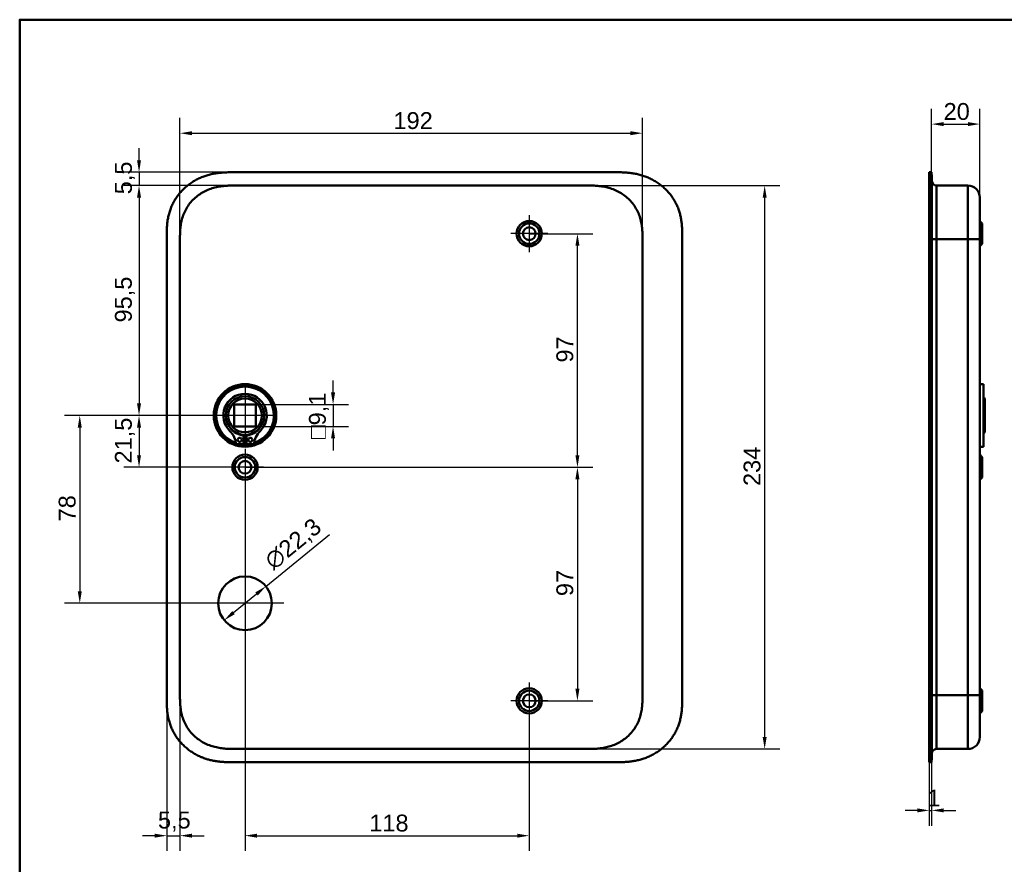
# Model space of a CAD drawing. Header units: millimetres. Extents: x 20 to 833, y 20 to 574.
# Tile 6 of 12: x 20 to 429, y 223 to 574. Entities that reach past the tile are written whole.
import ezdxf

# ---------------------------------------------------------------- set-up
doc = ezdxf.new("R2010")
doc.units = ezdxf.units.MM
doc.header["$LTSCALE"] = 2
for name, color, linetype, lineweight in [('Bemaßungen(DIN)', 7, 'Continuous', 25), ('Mittelpunktmarkierung(DIN)', 7, 'Continuous', 25), ('Sichtbare Kanten(DIN)', 7, 'Continuous', 50), ('Sichtbare tangentiale Kanten(DIN)', 7, 'Continuous', 50), ('Skizziergeometrie(DIN)', 7, 'Continuous', 50)]:
    doc.layers.add(name, color=color, linetype=linetype, lineweight=lineweight)
doc.styles.add('STANDARD-DIN~0', font='arial.ttf')
doc.dimstyles.new('CAD-LAN', dxfattribs={"dimscale": 2, "dimtxt": 3.5, "dimasz": 2.5, "dimexe": 3.175, "dimexo": 0, "dimgap": 0.8, "dimtad": 1, "dimrnd": 1e-08, "dimtxsty": 'STANDARD-DIN~0', "dimcen": 0.09, "dimdle": 10, "dimclrd": 250, "dimclre": 250, "dimclrt": 250, "dimadec": 0, "dimazin": 2, "dimtfac": 1, "dimtmove": 0, "dimatfit": 3, "dimfxl": 1, "dimtolj": 1, "dimtzin": 0, "dimlwd": 25, "dimlwe": 25, "dimarcsym": 0})

# ---------------------------------------------------------------- blocks, each defined once
blk = doc.blocks.new('Ränder Standardrahmen')
at = {"layer": 'Skizziergeometrie(DIN)', "flags": 128}
blk.add_lwpolyline([(10, 10), (10, 287), (410, 287), (410, 10), (10, 10)], dxfattribs=at)
blk = doc.blocks.new('*D8')
at = {"layer": 'Bemaßungen(DIN)', "color": 250, "linetype": 'Continuous', "lineweight": 25, "true_color": 0x3f3f3f, "transparency": 16777216}
for p, q in [((110.08, 505.14), (63.2, 505.14)), ((69.55, 500.14), (69.55, 414.64)), ((113.55, 409.64), (63.2, 409.64))]:
    blk.add_line(p, q, dxfattribs=at)
at = {"layer": 'Bemaßungen(DIN)', "color": 250, "linetype": 'Continuous', "true_color": 0x3f3f3f, "transparency": 16777216}
for points in [[(68.71, 500.14), (70.38, 500.14), (69.55, 505.14)], [(68.71, 414.64), (70.38, 414.64), (69.55, 409.64)]]:
    blk.add_solid(points, dxfattribs=at)
at = {"layer": 'Defpoints', "color": 0, "linetype": 'Continuous', "transparency": 16777216}
for p in [(110.08, 505.14), (69.55, 409.64), (113.55, 409.64)]:
    blk.add_point(p, dxfattribs=at)
at = {"layer": 'Bemaßungen(DIN)', "color": 250, "linetype": 'Continuous', "lineweight": 25, "true_color": 0x3f3f3f, "transparency": 16777216, "insert": (59.53, 448.27), "char_height": 7, "attachment_point": 1, "rotation": 90, "style": 'STANDARD-DIN~0'}
blk.add_mtext('\\A1;95,5', dxfattribs=at)
blk = doc.blocks.new('*D9')
at = {"layer": 'Bemaßungen(DIN)', "color": 250, "linetype": 'Continuous', "lineweight": 25, "true_color": 0x3f3f3f, "transparency": 16777216}
for p, q in [((113.55, 409.64), (63.2, 409.64)), ((69.55, 404.64), (69.55, 393.14)), ((113.55, 388.14), (63.2, 388.14))]:
    blk.add_line(p, q, dxfattribs=at)
at = {"layer": 'Bemaßungen(DIN)', "color": 250, "linetype": 'Continuous', "true_color": 0x3f3f3f, "transparency": 16777216}
for points in [[(68.71, 404.64), (70.38, 404.64), (69.55, 409.64)], [(68.71, 393.14), (70.38, 393.14), (69.55, 388.14)]]:
    blk.add_solid(points, dxfattribs=at)
at = {"layer": 'Defpoints', "color": 0, "linetype": 'Continuous', "transparency": 16777216}
for p in [(113.55, 409.64), (69.55, 388.14), (113.55, 388.14)]:
    blk.add_point(p, dxfattribs=at)
at = {"layer": 'Bemaßungen(DIN)', "color": 250, "linetype": 'Continuous', "lineweight": 25, "true_color": 0x3f3f3f, "transparency": 16777216, "insert": (59.53, 389.71), "char_height": 7, "attachment_point": 1, "rotation": 90, "style": 'STANDARD-DIN~0'}
blk.add_mtext('\\A1;21,5', dxfattribs=at)
blk = doc.blocks.new('*D10')
at = {"layer": 'Bemaßungen(DIN)', "color": 250, "linetype": 'Continuous', "lineweight": 25, "true_color": 0x3f3f3f, "transparency": 16777216}
for p, q in [((113.55, 409.64), (38.59, 409.64)), ((44.94, 404.64), (44.94, 336.64)), ((113.55, 331.64), (38.59, 331.64))]:
    blk.add_line(p, q, dxfattribs=at)
at = {"layer": 'Bemaßungen(DIN)', "color": 250, "linetype": 'Continuous', "true_color": 0x3f3f3f, "transparency": 16777216}
for points in [[(44.1, 404.64), (45.77, 404.64), (44.94, 409.64)], [(44.1, 336.64), (45.77, 336.64), (44.94, 331.64)]]:
    blk.add_solid(points, dxfattribs=at)
at = {"layer": 'Defpoints', "color": 0, "linetype": 'Continuous', "transparency": 16777216}
for p in [(113.55, 409.64), (44.94, 331.64), (113.55, 331.64)]:
    blk.add_point(p, dxfattribs=at)
at = {"layer": 'Bemaßungen(DIN)', "color": 250, "linetype": 'Continuous', "lineweight": 25, "true_color": 0x3f3f3f, "transparency": 16777216, "insert": (36.19, 365.65), "char_height": 7, "attachment_point": 1, "rotation": 90, "style": 'STANDARD-DIN~0'}
blk.add_mtext('\\A1;78', dxfattribs=at)
blk = doc.blocks.new('*D11')
at = {"layer": 'Bemaßungen(DIN)', "color": 250, "linetype": 'Continuous', "lineweight": 25, "true_color": 0x3f3f3f, "transparency": 16777216}
for p, q in [((69.55, 515.64), (69.55, 520.64)), ((109.08, 510.64), (63.2, 510.64)), ((69.55, 510.64), (69.55, 505.14)), ((110.08, 505.14), (63.2, 505.14)), ((69.55, 500.14), (69.55, 495.14))]:
    blk.add_line(p, q, dxfattribs=at)
at = {"layer": 'Bemaßungen(DIN)', "color": 250, "linetype": 'Continuous', "true_color": 0x3f3f3f, "transparency": 16777216}
for points in [[(68.71, 515.64), (70.38, 515.64), (69.55, 510.64)], [(68.71, 500.14), (70.38, 500.14), (69.55, 505.14)]]:
    blk.add_solid(points, dxfattribs=at)
at = {"layer": 'Defpoints', "color": 0, "linetype": 'Continuous', "transparency": 16777216}
for p in [(109.08, 510.64), (69.55, 505.14), (110.08, 505.14)]:
    blk.add_point(p, dxfattribs=at)
at = {"layer": 'Bemaßungen(DIN)', "color": 250, "linetype": 'Continuous', "lineweight": 25, "true_color": 0x3f3f3f, "transparency": 16777216, "insert": (59.56, 501.49), "char_height": 7, "attachment_point": 1, "rotation": 90, "style": 'STANDARD-DIN~0'}
blk.add_mtext('\\A1;5,5', dxfattribs=at)
blk = doc.blocks.new('*D12')
at = {"layer": 'Bemaßungen(DIN)', "color": 250, "linetype": 'Continuous', "lineweight": 25, "true_color": 0x3f3f3f, "transparency": 16777216}
for p, q in [((86.55, 481.84), (86.55, 533.21)), ((278.55, 482.86), (278.55, 533.21)), ((91.55, 526.86), (273.55, 526.86))]:
    blk.add_line(p, q, dxfattribs=at)
at = {"layer": 'Bemaßungen(DIN)', "color": 250, "linetype": 'Continuous', "true_color": 0x3f3f3f, "transparency": 16777216}
for points in [[(91.55, 527.69), (91.55, 526.02), (86.55, 526.86)], [(273.55, 527.69), (273.55, 526.02), (278.55, 526.86)]]:
    blk.add_solid(points, dxfattribs=at)
at = {"layer": 'Defpoints', "color": 0, "linetype": 'Continuous', "transparency": 16777216}
for p in [(278.55, 526.86), (278.55, 482.86), (86.55, 481.84)]:
    blk.add_point(p, dxfattribs=at)
at = {"layer": 'Bemaßungen(DIN)', "color": 250, "linetype": 'Continuous', "lineweight": 25, "true_color": 0x3f3f3f, "transparency": 16777216, "insert": (175.18, 535.6), "char_height": 7, "attachment_point": 1, "style": 'STANDARD-DIN~0'}
blk.add_mtext('\\A1;192', dxfattribs=at)
blk = doc.blocks.new('*D13')
at = {"layer": 'Bemaßungen(DIN)', "color": 250, "linetype": 'Continuous', "lineweight": 25, "true_color": 0x3f3f3f, "transparency": 16777216}
for p, q in [((255.01, 505.14), (335.63, 505.14)), ((329.28, 500.14), (329.28, 276.14)), ((255.01, 271.14), (335.63, 271.14))]:
    blk.add_line(p, q, dxfattribs=at)
at = {"layer": 'Bemaßungen(DIN)', "color": 250, "linetype": 'Continuous', "true_color": 0x3f3f3f, "transparency": 16777216}
for points in [[(328.45, 500.14), (330.11, 500.14), (329.28, 505.14)], [(328.45, 276.14), (330.11, 276.14), (329.28, 271.14)]]:
    blk.add_solid(points, dxfattribs=at)
at = {"layer": 'Defpoints', "color": 0, "linetype": 'Continuous', "transparency": 16777216}
for p in [(255.01, 505.14), (255.01, 271.14), (329.28, 271.14)]:
    blk.add_point(p, dxfattribs=at)
at = {"layer": 'Bemaßungen(DIN)', "color": 250, "linetype": 'Continuous', "lineweight": 25, "true_color": 0x3f3f3f, "transparency": 16777216, "insert": (320.53, 380.36), "char_height": 7, "attachment_point": 1, "rotation": 90, "style": 'STANDARD-DIN~0'}
blk.add_mtext('\\A1;234', dxfattribs=at)
blk = doc.blocks.new('*D14')
at = {"layer": 'Bemaßungen(DIN)', "color": 250, "linetype": 'Continuous', "lineweight": 25, "true_color": 0x3f3f3f, "transparency": 16777216}
for p, q in [((122.19, 338.68), (148.55, 360.16)), ((108.78, 327.76), (118.31, 335.53))]:
    blk.add_line(p, q, dxfattribs=at)
at = {"layer": 'Bemaßungen(DIN)', "color": 250, "linetype": 'Continuous', "true_color": 0x3f3f3f, "transparency": 16777216}
for points in [[(117.79, 336.17), (118.84, 334.88), (122.19, 338.68)], [(108.25, 328.4), (109.3, 327.11), (104.9, 324.6)]]:
    blk.add_solid(points, dxfattribs=at)
at = {"layer": 'Defpoints', "color": 0, "linetype": 'Continuous', "transparency": 16777216}
for p in [(122.19, 338.68), (104.9, 324.6)]:
    blk.add_point(p, dxfattribs=at)
at = {"layer": 'Bemaßungen(DIN)', "color": 250, "linetype": 'Continuous', "lineweight": 25, "true_color": 0x3f3f3f, "transparency": 16777216, "insert": (120.84, 350.79), "char_height": 7, "attachment_point": 1, "rotation": 39.1695, "style": 'STANDARD-DIN~0'}
blk.add_mtext('\\A1;∅22,3', dxfattribs=at)
blk = doc.blocks.new('*D15')
at = {"layer": 'Bemaßungen(DIN)', "color": 250, "linetype": 'Continuous', "lineweight": 25, "true_color": 0x3f3f3f, "transparency": 16777216}
for p, q in [((150.1, 419.19), (150.1, 424.19)), ((118.1, 414.19), (156.45, 414.19)), ((150.1, 414.19), (150.1, 405.09)), ((118.1, 405.09), (156.45, 405.09)), ((150.1, 400.09), (150.1, 395.09))]:
    blk.add_line(p, q, dxfattribs=at)
at = {"layer": 'Bemaßungen(DIN)', "color": 250, "linetype": 'Continuous', "true_color": 0x3f3f3f, "transparency": 16777216}
for points in [[(149.26, 419.19), (150.93, 419.19), (150.1, 414.19)], [(149.26, 400.09), (150.93, 400.09), (150.1, 405.09)]]:
    blk.add_solid(points, dxfattribs=at)
at = {"layer": 'Defpoints', "color": 0, "linetype": 'Continuous', "transparency": 16777216}
for p in [(118.1, 414.19), (118.1, 405.09), (150.1, 405.09)]:
    blk.add_point(p, dxfattribs=at)
at = {"layer": 'Bemaßungen(DIN)', "color": 250, "linetype": 'Continuous', "lineweight": 25, "true_color": 0x3f3f3f, "transparency": 16777216, "insert": (140.08, 399.87), "char_height": 7, "attachment_point": 1, "rotation": 90, "style": 'STANDARD-DIN~0'}
blk.add_mtext('\\A1;\\fAIGDT|b0|i0;\\H7.0000;o\\fArial|b0|i0;\\H7.0000;9,1', dxfattribs=at)
blk = doc.blocks.new('*D16')
at = {"layer": 'Bemaßungen(DIN)', "color": 250, "linetype": 'Continuous', "lineweight": 25, "true_color": 0x3f3f3f, "transparency": 16777216}
for p, q in [((231.55, 485.14), (257.9, 485.14)), ((251.55, 393.14), (251.55, 480.14)), ((113.55, 388.14), (257.9, 388.14))]:
    blk.add_line(p, q, dxfattribs=at)
at = {"layer": 'Bemaßungen(DIN)', "color": 250, "linetype": 'Continuous', "true_color": 0x3f3f3f, "transparency": 16777216}
for points in [[(250.71, 480.14), (252.38, 480.14), (251.55, 485.14)], [(250.71, 393.14), (252.38, 393.14), (251.55, 388.14)]]:
    blk.add_solid(points, dxfattribs=at)
at = {"layer": 'Defpoints', "color": 0, "linetype": 'Continuous', "transparency": 16777216}
for p in [(231.55, 485.14), (251.55, 485.14), (113.55, 388.14)]:
    blk.add_point(p, dxfattribs=at)
at = {"layer": 'Bemaßungen(DIN)', "color": 250, "linetype": 'Continuous', "lineweight": 25, "true_color": 0x3f3f3f, "transparency": 16777216, "insert": (242.8, 431.63), "char_height": 7, "attachment_point": 1, "rotation": 90, "style": 'STANDARD-DIN~0'}
blk.add_mtext('\\A1;97', dxfattribs=at)
blk = doc.blocks.new('*D17')
at = {"layer": 'Bemaßungen(DIN)', "color": 250, "linetype": 'Continuous', "lineweight": 25, "true_color": 0x3f3f3f, "transparency": 16777216}
for p, q in [((113.55, 388.14), (257.9, 388.14)), ((251.55, 383.14), (251.55, 296.14)), ((231.55, 291.14), (257.9, 291.14))]:
    blk.add_line(p, q, dxfattribs=at)
at = {"layer": 'Bemaßungen(DIN)', "color": 250, "linetype": 'Continuous', "true_color": 0x3f3f3f, "transparency": 16777216}
for points in [[(250.71, 383.14), (252.38, 383.14), (251.55, 388.14)], [(250.71, 296.14), (252.38, 296.14), (251.55, 291.14)]]:
    blk.add_solid(points, dxfattribs=at)
at = {"layer": 'Defpoints', "color": 0, "linetype": 'Continuous', "transparency": 16777216}
for p in [(113.55, 388.14), (231.55, 291.14), (251.55, 291.14)]:
    blk.add_point(p, dxfattribs=at)
at = {"layer": 'Bemaßungen(DIN)', "color": 250, "linetype": 'Continuous', "lineweight": 25, "true_color": 0x3f3f3f, "transparency": 16777216, "insert": (242.8, 334.63), "char_height": 7, "attachment_point": 1, "rotation": 90, "style": 'STANDARD-DIN~0'}
blk.add_mtext('\\A1;97', dxfattribs=at)
blk = doc.blocks.new('*D18')
at = {"layer": 'Bemaßungen(DIN)', "color": 250, "linetype": 'Continuous', "lineweight": 25, "true_color": 0x3f3f3f, "transparency": 16777216}
for p, q in [((113.55, 380.49), (113.55, 228.79)), ((231.55, 283.49), (231.55, 228.79)), ((118.55, 235.14), (226.55, 235.14))]:
    blk.add_line(p, q, dxfattribs=at)
at = {"layer": 'Bemaßungen(DIN)', "color": 250, "linetype": 'Continuous', "true_color": 0x3f3f3f, "transparency": 16777216}
for points in [[(118.55, 235.97), (118.55, 234.31), (113.55, 235.14)], [(226.55, 235.97), (226.55, 234.31), (231.55, 235.14)]]:
    blk.add_solid(points, dxfattribs=at)
at = {"layer": 'Defpoints', "color": 0, "linetype": 'Continuous', "transparency": 16777216}
for p in [(113.55, 380.49), (231.55, 283.49), (231.55, 235.14)]:
    blk.add_point(p, dxfattribs=at)
at = {"layer": 'Bemaßungen(DIN)', "color": 250, "linetype": 'Continuous', "lineweight": 25, "true_color": 0x3f3f3f, "transparency": 16777216, "insert": (165.13, 243.89), "char_height": 7, "attachment_point": 1, "style": 'STANDARD-DIN~0'}
blk.add_mtext('\\A1;118', dxfattribs=at)
blk = doc.blocks.new('*D19')
at = {"layer": 'Bemaßungen(DIN)', "color": 250, "linetype": 'Continuous', "lineweight": 25, "true_color": 0x3f3f3f, "transparency": 16777216}
for p, q in [((81.05, 292.43), (81.05, 228.79)), ((86.55, 293.43), (86.55, 228.79)), ((76.05, 235.14), (71.05, 235.14)), ((81.05, 235.14), (86.55, 235.14)), ((91.55, 235.14), (96.55, 235.14))]:
    blk.add_line(p, q, dxfattribs=at)
at = {"layer": 'Bemaßungen(DIN)', "color": 250, "linetype": 'Continuous', "true_color": 0x3f3f3f, "transparency": 16777216}
for points in [[(76.05, 235.97), (76.05, 234.31), (81.05, 235.14)], [(91.55, 235.97), (91.55, 234.31), (86.55, 235.14)]]:
    blk.add_solid(points, dxfattribs=at)
at = {"layer": 'Defpoints', "color": 0, "linetype": 'Continuous', "transparency": 16777216}
for p in [(81.05, 292.43), (86.55, 293.43), (86.55, 235.14)]:
    blk.add_point(p, dxfattribs=at)
at = {"layer": 'Bemaßungen(DIN)', "color": 250, "linetype": 'Continuous', "lineweight": 25, "true_color": 0x3f3f3f, "transparency": 16777216, "insert": (77.4, 245.13), "char_height": 7, "attachment_point": 1, "style": 'STANDARD-DIN~0'}
blk.add_mtext('\\A1;5,5', dxfattribs=at)
blk = doc.blocks.new('*D20')
at = {"layer": 'Bemaßungen(DIN)', "color": 250, "linetype": 'Continuous', "lineweight": 25, "true_color": 0x3f3f3f, "transparency": 16777216}
for p, q in [((398.6, 510.64), (398.6, 536.99)), ((418.63, 500.14), (418.63, 536.99)), ((403.6, 530.64), (413.63, 530.64))]:
    blk.add_line(p, q, dxfattribs=at)
at = {"layer": 'Bemaßungen(DIN)', "color": 250, "linetype": 'Continuous', "true_color": 0x3f3f3f, "transparency": 16777216}
for points in [[(403.6, 531.47), (403.6, 529.81), (398.6, 530.64)], [(413.63, 531.47), (413.63, 529.81), (418.63, 530.64)]]:
    blk.add_solid(points, dxfattribs=at)
at = {"layer": 'Defpoints', "color": 0, "linetype": 'Continuous', "transparency": 16777216}
for p in [(418.63, 530.64), (398.6, 510.64), (418.63, 500.14)]:
    blk.add_point(p, dxfattribs=at)
at = {"layer": 'Bemaßungen(DIN)', "color": 250, "linetype": 'Continuous', "lineweight": 25, "true_color": 0x3f3f3f, "transparency": 16777216, "insert": (403.56, 539.39), "char_height": 7, "attachment_point": 1, "style": 'STANDARD-DIN~0'}
blk.add_mtext('\\A1;20', dxfattribs=at)
blk = doc.blocks.new('*D21')
at = {"layer": 'Bemaßungen(DIN)', "color": 250, "linetype": 'Continuous', "lineweight": 25, "true_color": 0x3f3f3f, "transparency": 16777216}
for p, q in [((397.63, 265.64), (397.63, 239.29)), ((398.6, 265.64), (398.6, 239.29)), ((392.63, 245.64), (387.63, 245.64)), ((397.63, 245.64), (398.6, 245.64)), ((403.6, 245.64), (408.6, 245.64))]:
    blk.add_line(p, q, dxfattribs=at)
at = {"layer": 'Bemaßungen(DIN)', "color": 250, "linetype": 'Continuous', "true_color": 0x3f3f3f, "transparency": 16777216}
for points in [[(392.63, 246.47), (392.63, 244.81), (397.63, 245.64)], [(403.6, 246.47), (403.6, 244.81), (398.6, 245.64)]]:
    blk.add_solid(points, dxfattribs=at)
at = {"layer": 'Defpoints', "color": 0, "linetype": 'Continuous', "transparency": 16777216}
for p in [(397.63, 265.64), (398.6, 265.64), (398.6, 245.64)]:
    blk.add_point(p, dxfattribs=at)
at = {"layer": 'Bemaßungen(DIN)', "color": 250, "linetype": 'Continuous', "lineweight": 25, "true_color": 0x3f3f3f, "transparency": 16777216, "insert": (396.83, 254.27), "char_height": 7, "attachment_point": 1, "style": 'STANDARD-DIN~0'}
blk.add_mtext('\\A1;1', dxfattribs=at)

msp = doc.modelspace()

# ---------------------------------------------------------------- linework, layer by layer
at = {"layer": 'Mittelpunktmarkierung(DIN)', "linetype": 'Continuous'}
for p, q in [((231.5456, 492.791), (231.5456, 477.491)), ((239.1956, 485.141), (223.8956, 485.141)), ((113.5456, 421.641), (113.5456, 397.641)), ((125.5456, 409.641), (101.5456, 409.641)), ((113.5456, 395.791), (113.5456, 380.491)), ((121.1956, 388.141), (105.8956, 388.141)), ((113.5456, 347.791), (113.5456, 315.491)), ((129.6956, 331.641), (97.3956, 331.641)), ((231.5456, 298.791), (231.5456, 283.491)), ((239.1956, 291.141), (223.8956, 291.141))]:
    msp.add_line(p, q, dxfattribs=at)
at = {"layer": 'Sichtbare Kanten(DIN)'}
for p, q in [((268.0068, 510.641), (109.0843, 510.641)), ((397.6348, 483.8566), (397.6348, 510.6411)), ((397.6348, 510.6411), (398.6048, 510.6411)), ((398.6048, 510.6411), (398.6048, 483.8566)), ((398.6348, 509.6411), (398.6048, 509.6411)), ((398.6348, 509.6411), (398.6348, 483.8567)), ((110.084, 505.141), (110.0839, 505.141)), ((110.084, 505.141), (255.0071, 505.141)), ((255.0072, 505.141), (255.0071, 505.141)), ((400.6348, 505.141), (413.6348, 505.141)), ((419.6348, 489.391), (418.6348, 490.391)), ((419.6348, 489.391), (419.6348, 480.891)), ((81.0456, 483.8566), (81.0456, 292.4254)), ((295.0456, 292.4253), (295.0456, 483.898)), ((397.6348, 292.4254), (397.6348, 483.8566)), ((398.6048, 483.8566), (398.6048, 292.4254)), ((398.6348, 483.8567), (398.6348, 292.4253)), ((418.6348, 293.4253), (418.6348, 482.8567)), ((419.6348, 480.891), (418.6348, 479.891)), ((420.1348, 422.641), (418.6348, 422.641)), ((420.1348, 396.641), (420.1348, 422.641)), ((420.6348, 416.641), (420.1348, 417.141)), ((108.9956, 405.091), (108.9956, 414.191)), ((108.9956, 414.191), (118.0956, 414.191)), ((118.0956, 414.191), (118.0956, 405.091)), ((420.6348, 402.641), (420.6348, 416.641)), ((118.0956, 405.091), (108.9956, 405.091)), ((112.9289, 401.3829), (112.9289, 397.6829)), ((114.1622, 397.6829), (114.1622, 401.3829)), ((420.6348, 402.641), (420.1348, 402.141)), ((112.9289, 397.6829), (109.905, 397.6829)), ((117.1861, 397.6829), (114.1622, 397.6829)), ((420.1348, 396.641), (418.6348, 396.641)), ((419.6348, 392.391), (418.6348, 393.391)), ((419.6348, 392.391), (419.6348, 383.891)), ((419.6348, 383.891), (418.6348, 382.891)), ((419.6348, 295.391), (418.6348, 296.391)), ((419.6348, 295.391), (419.6348, 286.891)), ((397.6348, 265.6409), (397.6348, 292.4254)), ((398.6048, 292.4254), (398.6048, 265.6409)), ((398.6348, 292.4253), (398.6348, 266.6409)), ((419.6348, 286.891), (418.6348, 285.891)), ((110.0837, 271.141), (255.007, 271.141)), ((255.007, 271.141), (255.0071, 271.141)), ((400.6348, 271.141), (413.6348, 271.141)), ((398.6048, 266.6409), (398.6348, 266.6409)), ((109.0843, 265.641), (268.0068, 265.641)), ((397.6348, 265.6409), (398.6048, 265.6409))]:
    msp.add_line(p, q, dxfattribs=at)
for centre, radius in [((231.5456, 485.141), 5.25), ((231.5456, 485.141), 4.25), ((231.5456, 485.141), 2.65), ((113.5456, 409.641), 13), ((113.5456, 409.641), 12.5), ((113.5456, 409.641), 8), ((113.5456, 409.641), 7), ((111.3139, 399.5329), 0.85), ((115.7772, 399.5329), 0.85), ((113.5456, 388.141), 5.25), ((113.5456, 388.141), 4.25), ((113.5456, 388.141), 2.65), ((113.5456, 331.641), 11.15), ((231.5456, 291.141), 5.25), ((231.5456, 291.141), 4.25), ((231.5456, 291.141), 2.65)]:
    msp.add_circle(centre, radius, dxfattribs=at)
for centre, radius, start, end in [((113.5456, 409.641), 12, 288.172127, 251.827873), ((113.5456, 409.641), 9.0167, 314.140905, 225.859095), ((101.2226, 396.9429), 8.6779, 4.967053, 45.859095), ((113.5456, 408.9077), 7.55, 215.687104, 265.314993), ((113.5456, 409.641), 8.2, 243.630564, 296.369436), ((113.5456, 409.641), 9, 266.0711, 273.9289), ((113.5456, 408.9077), 7.55, 274.685007, 324.312896), ((125.8685, 396.9429), 8.6779, 134.140905, 175.032947), ((113.5456, 409.641), 12, 265.211021, 274.788979)]:
    msp.add_arc(centre, radius, start, end, dxfattribs=at)
for points, knots in [([(109.0843, 510.641), (108.4867, 510.6415), (107.4356, 510.6403), (106.2246, 510.6153), (105.3119, 510.58), (104.7021, 510.5472), (103.9392, 510.4931), (103.3285, 510.4387), (102.5651, 510.3552), (101.9547, 510.2755), (101.0399, 510.1345), (100.1284, 509.9642), (98.7714, 509.6515), (97.5785, 509.3106), (96.1112, 508.8014), (94.9612, 508.3279), (93.5598, 507.6549), (92.4705, 507.0519), (91.1555, 506.2188), (90.1442, 505.4907), (88.937, 504.5071), (88.0193, 503.6628), (86.9387, 502.5394), (86.1304, 501.5879), (85.1961, 500.3386), (84.5119, 499.2935), (83.7411, 497.9351), (83.1953, 496.8106), (82.6037, 495.3668), (82.2035, 494.1833), (81.7963, 492.6805), (81.5416, 491.4636), (81.3303, 490.0853), (81.2287, 489.1658), (81.1533, 488.2471), (81.1154, 487.6355), (81.0813, 486.8722), (81.064, 486.264), (81.0512, 485.5073), (81.0457, 484.754), (81.0455, 484.1551), (81.0456, 483.8566)], [-0.999997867, -0.999997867, -0.999997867, -0.999997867, -0.958331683, -0.927082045, -0.916665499, -0.895832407, -0.885415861, -0.864582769, -0.854166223, -0.833333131, -0.822916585, -0.791666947, -0.770833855, -0.729167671, -0.708334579, -0.666668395, -0.645835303, -0.604169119, -0.583336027, -0.541669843, -0.520836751, -0.479170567, -0.458337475, -0.416671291, -0.395838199, -0.354172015, -0.333338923, -0.291672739, -0.270839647, -0.229173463, -0.208340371, -0.166674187, -0.145841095, -0.114591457, -0.104174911, -0.083341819, -0.072925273, -0.052092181, -0.041675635, -0.020842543, -0.000009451, -0.000009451, -0.000009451, -0.000009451]), ([(295.0456, 483.9392), (295.0456, 484.4664), (295.0445, 485.5556), (295.012, 486.9422), (294.9349, 488.3683), (294.8314, 489.5166), (294.6358, 490.9559), (294.4217, 492.108), (294.0733, 493.5418), (293.7273, 494.6805), (293.207, 496.0853), (292.7195, 497.1908), (292.0212, 498.5411), (291.3919, 499.5925), (290.5202, 500.8623), (289.7565, 501.8391), (288.7243, 503.0035), (287.839, 503.8865), (286.6652, 504.9229), (285.6754, 505.6953), (284.3831, 506.5847), (283.3086, 507.2332), (281.9236, 507.9617), (280.7857, 508.4778), (279.335, 509.0385), (278.1554, 509.4197), (276.6658, 509.8145), (275.4652, 510.0667), (273.9612, 510.3085), (272.758, 510.4468), (271.2602, 510.5617), (269.7708, 510.6254), (268.5924, 510.6386), (268.0068, 510.641)], [-0.974726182, -0.974726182, -0.974726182, -0.974726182, -0.936047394, -0.895349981, -0.875001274, -0.834303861, -0.813955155, -0.773257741, -0.752909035, -0.712211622, -0.691862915, -0.651165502, -0.630816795, -0.590119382, -0.569770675, -0.529073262, -0.508724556, -0.468027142, -0.447678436, -0.406981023, -0.386632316, -0.345934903, -0.325586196, -0.284888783, -0.264540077, -0.223842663, -0.203493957, -0.162796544, -0.142447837, -0.101750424, -0.081401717, -0.040704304, -0.000006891, -0.000006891, -0.000006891, -0.000006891]), ([(86.5454, 482.8567), (86.5454, 483.4848), (86.5455, 484.1329), (86.558, 484.7818), (86.5718, 485.5044), (86.6008, 486.2283), (86.6561, 486.9434), (86.7163, 487.7216), (86.8071, 488.4899), (86.9379, 489.2518), (87.0739, 490.0444), (87.2525, 490.8305), (87.4873, 491.6209), (87.7228, 492.4142), (88.0131, 493.202), (88.3583, 493.9673), (88.7051, 494.7365), (89.1079, 495.4845), (89.5637, 496.2021), (90.018, 496.9174), (90.5251, 497.6024), (91.0813, 498.2508), (91.6317, 498.8926), (92.2331, 499.5011), (92.8698, 500.0615), (93.5066, 500.6218), (94.1766, 501.1335), (94.8771, 501.5983), (95.5724, 502.0597), (96.2978, 502.4749), (97.051, 502.8439), (97.7871, 503.2045), (98.5498, 503.5209), (99.333, 503.7919), (100.0882, 504.0532), (100.8626, 504.2722), (101.6465, 504.4502), (102.3948, 504.62), (103.1516, 504.7523), (103.915, 504.8525), (104.6387, 504.9476), (105.3684, 505.0138), (106.0997, 505.0576), (106.7903, 505.0991), (107.4824, 505.1205), (108.1684, 505.131), (108.8151, 505.1409), (109.4564, 505.141), (110.0839, 505.141)], [0, 0, 0, 0, 0.20047845, 0.20047845, 0.20047845, 0.42374107, 0.42374107, 0.42374107, 0.66668427, 0.66668427, 0.66668427, 0.91940005, 0.91940005, 0.91940005, 1.17300335, 1.17300335, 1.17300335, 1.42787379, 1.42787379, 1.42787379, 1.68193261, 1.68193261, 1.68193261, 1.93337931, 1.93337931, 1.93337931, 2.18481654, 2.18481654, 2.18481654, 2.43439434, 2.43439434, 2.43439434, 2.67828261, 2.67828261, 2.67828261, 2.91346425, 2.91346425, 2.91346425, 3.13796897, 3.13796897, 3.13796897, 3.35082162, 3.35082162, 3.35082162, 3.55182566, 3.55182566, 3.55182566, 3.74130674, 3.74130674, 3.74130674, 3.74130674]), ([(255.0072, 505.141), (255.6347, 505.141), (256.276, 505.1409), (256.9227, 505.131), (257.6087, 505.1205), (258.3008, 505.0991), (258.9914, 505.0576), (259.7227, 505.0137), (260.4523, 504.9476), (261.1761, 504.8525), (261.9394, 504.7523), (262.6962, 504.62), (263.4446, 504.4501), (264.2285, 504.2722), (265.0029, 504.0532), (265.7581, 503.7919), (266.5413, 503.5209), (267.304, 503.2044), (268.04, 502.8438), (268.7932, 502.4748), (269.5187, 502.0596), (270.214, 501.5982), (270.9145, 501.1334), (271.5845, 500.6218), (272.2212, 500.0614), (272.8579, 499.501), (273.4593, 498.8926), (274.0097, 498.2508), (274.5659, 497.6023), (275.073, 496.9173), (275.5273, 496.202), (275.9831, 495.4845), (276.3859, 494.7364), (276.7327, 493.9673), (277.0779, 493.2019), (277.3681, 492.4141), (277.6037, 491.6209), (277.8384, 490.8304), (278.0171, 490.0443), (278.1531, 489.2518), (278.2838, 488.4899), (278.3746, 487.7215), (278.4349, 486.9434), (278.4902, 486.2283), (278.5191, 485.5044), (278.533, 484.7817), (278.5454, 484.1328), (278.5455, 483.4847), (278.5455, 482.8567)], [0, 0, 0, 0, 0.18948613, 0.18948613, 0.18948613, 0.39049413, 0.39049413, 0.39049413, 0.60334911, 0.60334911, 0.60334911, 0.82785436, 0.82785436, 0.82785436, 1.06303478, 1.06303478, 1.06303478, 1.30692052, 1.30692052, 1.30692052, 1.55649534, 1.55649534, 1.55649534, 1.80793026, 1.80793026, 1.80793026, 2.05937592, 2.05937592, 2.05937592, 2.31343348, 2.31343348, 2.31343348, 2.5683022, 2.5683022, 2.5683022, 2.82190327, 2.82190327, 2.82190327, 3.07461629, 3.07461629, 3.07461629, 3.31755647, 3.31755647, 3.31755647, 3.54081654, 3.54081654, 3.54081654, 3.74129314, 3.74129314, 3.74129314, 3.74129314]), ([(418.6348, 482.8567), (418.6348, 483.0976), (418.6348, 483.3385), (418.6348, 483.5794), (418.6348, 483.727), (418.6348, 483.8746), (418.6348, 484.0223), (418.6348, 484.0961), (418.6348, 484.1699), (418.6348, 484.2437), (418.6348, 484.3176), (418.6348, 484.3914), (418.6348, 484.4652), (418.6348, 484.539), (418.6348, 484.6128), (418.6348, 484.6866), (418.6348, 484.9991), (418.6348, 485.3127), (418.6348, 485.6323), (418.6348, 485.9444), (418.6348, 486.2463), (418.6348, 486.5577), (418.6348, 486.5651), (418.6348, 486.5725), (418.6348, 486.5799), (418.6348, 487.2061), (418.6348, 487.8085), (418.6348, 488.4062), (418.6348, 488.4148), (418.6348, 488.4233), (418.6348, 488.4319), (418.6348, 489.0265), (418.6348, 489.6184), (418.6348, 490.1977), (418.6348, 490.202), (418.6348, 490.2063), (418.6348, 490.2105), (418.6348, 490.7907), (418.6348, 491.3641), (418.6348, 491.9163), (418.6348, 492.4687), (418.6348, 493.0082), (418.6348, 493.521), (418.6348, 494.0358), (418.6348, 494.5305), (418.6348, 494.9939), (418.6348, 495.4597), (418.6348, 495.8999), (418.6348, 496.3058), (418.6348, 496.7127), (418.6348, 497.0891), (418.6348, 497.4295), (418.6348, 497.7709), (418.6348, 498.0795), (418.6348, 498.3509), (418.6348, 498.6229), (418.6348, 498.8614), (418.6348, 499.0633), (418.6348, 499.0645), (418.6348, 499.0657), (418.6348, 499.0668), (418.6348, 499.2667), (418.6348, 499.4344), (418.6348, 499.5705), (418.6348, 499.5717), (418.6348, 499.5729), (418.6348, 499.5741), (418.6348, 499.7081), (418.6348, 499.8119), (418.6348, 499.8916), (418.6348, 499.8928), (418.6348, 499.894), (418.6348, 499.8951), (418.6348, 499.9735), (418.6348, 500.0276), (418.6348, 500.0653), (418.6348, 500.0657), (418.6348, 500.0662), (418.6348, 500.0666), (418.6348, 500.0851), (418.6348, 500.0985), (418.6348, 500.109), (418.6348, 500.1197), (418.6348, 500.1269), (418.6348, 500.1317), (418.6348, 500.1399), (418.6348, 500.1411), (418.6348, 500.1411)], [0, 0, 0, 0, 0.07226266, 0.07226266, 0.07226266, 0.11656523, 0.11656523, 0.11656523, 0.13871652, 0.13871652, 0.13871652, 0.16086781, 0.16086781, 0.16086781, 0.18301126, 0.18301126, 0.18301126, 0.27669778, 0.27669778, 0.27669778, 0.3682092, 0.3682092, 0.3682092, 0.37037646, 0.37037646, 0.37037646, 0.55407306, 0.55407306, 0.55407306, 0.55671363, 0.55671363, 0.55671363, 0.73947785, 0.73947785, 0.73947785, 0.74082296, 0.74082296, 0.74082296, 0.92390342, 0.92390342, 0.92390342, 1.10705238, 1.10705238, 1.10705238, 1.29091494, 1.29091494, 1.29091494, 1.47567036, 1.47567036, 1.47567036, 1.66089483, 1.66089483, 1.66089483, 1.84661085, 1.84661085, 1.84661085, 2.03278499, 2.03278499, 2.03278499, 2.03386442, 2.03386442, 2.03386442, 2.21850073, 2.21850073, 2.21850073, 2.22012502, 2.22012502, 2.22012502, 2.40279916, 2.40279916, 2.40279916, 2.40552713, 2.40552713, 2.40552713, 2.58696442, 2.58696442, 2.58696442, 2.58907823, 2.58907823, 2.58907823, 2.67931386, 2.67931386, 2.67931386, 2.7720228, 2.7720228, 2.7720228, 2.93108274, 2.93108274, 2.93108274, 2.93108274]), ([(81.0456, 292.4254), (81.0455, 292.1268), (81.0457, 291.5278), (81.0513, 290.7746), (81.064, 290.018), (81.0814, 289.41), (81.1153, 288.6468), (81.1533, 288.0351), (81.2287, 287.1163), (81.3303, 286.1966), (81.5182, 284.9713), (81.7009, 284.0577), (81.9185, 283.1507), (82.0814, 282.5498), (82.3079, 281.8045), (82.508, 281.213), (82.7811, 280.4823), (83.0179, 279.9046), (83.4002, 279.0498), (83.8184, 278.2112), (84.5117, 276.9883), (85.1961, 275.9431), (86.1305, 274.6942), (86.9387, 273.7431), (88.0191, 272.6193), (88.937, 271.7748), (90.1443, 270.7912), (91.1557, 270.0633), (92.4702, 269.2302), (93.56, 268.6268), (94.8211, 268.0214), (95.68, 267.6584), (96.5512, 267.3282), (97.1379, 267.1244), (98.0258, 266.8435), (98.9223, 266.5956), (100.1286, 266.3178), (101.0399, 266.1477), (101.9547, 266.0066), (102.5652, 265.9268), (103.3286, 265.8433), (103.9393, 265.789), (104.7021, 265.7349), (105.3117, 265.7021), (106.2245, 265.6667), (107.4358, 265.6418), (108.4868, 265.6405), (109.0843, 265.641)], [-0.999997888, -0.999997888, -0.999997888, -0.999997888, -0.979164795, -0.958331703, -0.947915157, -0.927082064, -0.916665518, -0.895832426, -0.885415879, -0.854166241, -0.833333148, -0.80208351, -0.791666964, -0.770833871, -0.760417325, -0.739584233, -0.729167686, -0.708334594, -0.697918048, -0.666668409, -0.645835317, -0.604169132, -0.58333604, -0.541669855, -0.520836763, -0.479170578, -0.458337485, -0.416671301, -0.395838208, -0.354172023, -0.333338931, -0.302089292, -0.291672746, -0.270839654, -0.260423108, -0.229173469, -0.208340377, -0.177090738, -0.166674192, -0.1458411, -0.135424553, -0.114591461, -0.104174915, -0.083341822, -0.072925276, -0.041675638, -0.000009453, -0.000009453, -0.000009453, -0.000009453]), ([(110.0837, 271.141), (109.4563, 271.141), (108.815, 271.1411), (108.1683, 271.151), (107.4823, 271.1615), (106.7902, 271.183), (106.0996, 271.2244), (105.3683, 271.2683), (104.6386, 271.3345), (103.9149, 271.4295), (103.1515, 271.5298), (102.3947, 271.662), (101.6464, 271.8319), (100.8625, 272.0098), (100.0881, 272.2288), (99.3329, 272.4902), (98.5497, 272.7612), (97.787, 273.0776), (97.051, 273.4382), (96.2978, 273.8072), (95.5723, 274.2224), (94.877, 274.6838), (94.1765, 275.1486), (93.5065, 275.6603), (92.8698, 276.2206), (92.2331, 276.781), (91.6316, 277.3895), (91.0812, 278.0313), (90.5251, 278.6797), (90.018, 279.3647), (89.5636, 280.08), (89.1078, 280.7976), (88.7051, 281.5456), (88.3582, 282.3148), (88.0131, 283.0801), (87.7228, 283.8679), (87.4873, 284.6611), (87.2525, 285.4516), (87.0739, 286.2377), (86.9379, 287.0302), (86.8071, 287.7921), (86.7163, 288.5605), (86.6561, 289.3386), (86.6008, 290.0538), (86.5718, 290.7776), (86.558, 291.5003), (86.5455, 292.1492), (86.5454, 292.7973), (86.5454, 293.4253)], [0, 0, 0, 0, 0.18948337, 0.18948337, 0.18948337, 0.39048815, 0.39048815, 0.39048815, 0.60334144, 0.60334144, 0.60334144, 0.82784658, 0.82784658, 0.82784658, 1.06302829, 1.06302829, 1.06302829, 1.30691614, 1.30691614, 1.30691614, 1.55649291, 1.55649291, 1.55649291, 1.80792846, 1.80792846, 1.80792846, 2.05937312, 2.05937312, 2.05937312, 2.31342972, 2.31342972, 2.31342972, 2.56829791, 2.56829791, 2.56829791, 2.82189914, 2.82189914, 2.82189914, 3.07461217, 3.07461217, 3.07461217, 3.31755254, 3.31755254, 3.31755254, 3.54081378, 3.54081378, 3.54081378, 3.74129257, 3.74129257, 3.74129257, 3.74129257]), ([(278.5455, 293.4253), (278.5455, 292.7973), (278.5454, 292.1492), (278.533, 291.5003), (278.5191, 290.7776), (278.4902, 290.0538), (278.4349, 289.3386), (278.3746, 288.5605), (278.2838, 287.7921), (278.1531, 287.0302), (278.0171, 286.2377), (277.8384, 285.4516), (277.6037, 284.6611), (277.3681, 283.8679), (277.0778, 283.08), (276.7327, 282.3147), (276.3858, 281.5456), (275.9831, 280.7975), (275.5273, 280.08), (275.0729, 279.3647), (274.5658, 278.6797), (274.0097, 278.0312), (273.4593, 277.3894), (272.8579, 276.781), (272.2211, 276.2206), (271.5844, 275.6602), (270.9144, 275.1486), (270.2139, 274.6837), (269.5186, 274.2224), (268.7931, 273.8072), (268.0399, 273.4382), (267.3039, 273.0776), (266.5412, 272.7611), (265.758, 272.4901), (265.0028, 272.2288), (264.2284, 272.0098), (263.4445, 271.8319), (262.6961, 271.662), (261.9393, 271.5298), (261.176, 271.4295), (260.4522, 271.3345), (259.7226, 271.2683), (258.9913, 271.2244), (258.3007, 271.183), (257.6086, 271.1615), (256.9225, 271.151), (256.2759, 271.1411), (255.6346, 271.141), (255.0071, 271.141)], [0, 0, 0, 0, 0.20048001, 0.20048001, 0.20048001, 0.42374277, 0.42374277, 0.42374277, 0.66668477, 0.66668477, 0.66668477, 0.9193992, 0.9193992, 0.9193992, 1.17300196, 1.17300196, 1.17300196, 1.42787221, 1.42787221, 1.42787221, 1.6819311, 1.6819311, 1.6819311, 1.93337802, 1.93337802, 1.93337802, 2.18481493, 2.18481493, 2.18481493, 2.43439191, 2.43439191, 2.43439191, 2.67827924, 2.67827924, 2.67827924, 2.91346015, 2.91346015, 2.91346015, 3.13796457, 3.13796457, 3.13796457, 3.35081742, 3.35081742, 3.35081742, 3.55182216, 3.55182216, 3.55182216, 3.74130439, 3.74130439, 3.74130439, 3.74130439]), ([(268.0068, 265.641), (268.5924, 265.6434), (269.7708, 265.6567), (271.2602, 265.7203), (272.758, 265.8352), (273.9612, 265.9735), (275.4652, 266.2154), (276.6658, 266.4675), (278.1554, 266.8623), (279.335, 267.2436), (280.7857, 267.8043), (281.9235, 268.3203), (283.3085, 269.0488), (284.383, 269.6974), (285.6754, 270.5867), (286.6651, 271.3592), (287.839, 272.3955), (288.7242, 273.2786), (289.7565, 274.4429), (290.5202, 275.4198), (291.3919, 276.6896), (292.0211, 277.741), (292.7195, 279.0913), (293.2069, 280.1968), (293.7273, 281.6016), (294.0732, 282.7403), (294.4217, 284.174), (294.6358, 285.3261), (294.8314, 286.7655), (294.9349, 287.9138), (295.0119, 289.3398), (295.0452, 290.7545), (295.0457, 291.8711), (295.0456, 292.4253)], [-0.999989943, -0.999989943, -0.999989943, -0.999989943, -0.959292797, -0.91859565, -0.898247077, -0.85754993, -0.837201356, -0.79650421, -0.776155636, -0.73545849, -0.715109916, -0.67441277, -0.654064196, -0.613367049, -0.593018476, -0.552321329, -0.531972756, -0.491275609, -0.470927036, -0.430229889, -0.409881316, -0.369184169, -0.348835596, -0.308138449, -0.287789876, -0.247092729, -0.226744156, -0.186047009, -0.165698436, -0.125001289, -0.104652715, -0.063955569, -0.023258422, -0.023258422, -0.023258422, -0.023258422]), ([(418.6348, 276.141), (418.6348, 276.141), (418.6348, 276.141), (418.6348, 276.141), (418.6348, 276.141), (418.6348, 276.1413), (418.6348, 276.1504), (418.6348, 276.1551), (418.6348, 276.1622), (418.6348, 276.173), (418.6348, 276.1835), (418.6348, 276.1969), (418.6348, 276.2154), (418.6348, 276.2159), (418.6348, 276.2163), (418.6348, 276.2167), (418.6348, 276.2544), (418.6348, 276.3085), (418.6348, 276.3869), (418.6348, 276.3881), (418.6348, 276.3893), (418.6348, 276.3905), (418.6348, 276.4701), (418.6348, 276.5739), (418.6348, 276.708), (418.6348, 276.7092), (418.6348, 276.7104), (418.6348, 276.7116), (418.6348, 276.8477), (418.6348, 277.0153), (418.6348, 277.2152), (418.6348, 277.2164), (418.6348, 277.2176), (418.6348, 277.2187), (418.6348, 277.4207), (418.6348, 277.6591), (418.6348, 277.9312), (418.6348, 278.2026), (418.6348, 278.5111), (418.6348, 278.8525), (418.6348, 279.193), (418.6348, 279.5696), (418.6348, 279.9764), (418.6348, 280.3814), (418.6348, 280.8212), (418.6348, 281.2862), (418.6348, 281.7504), (418.6348, 282.2454), (418.6348, 282.761), (418.6348, 283.2739), (418.6348, 283.8134), (418.6348, 284.3658), (418.6348, 284.918), (418.6348, 285.4914), (418.6348, 286.0715), (418.6348, 286.0758), (418.6348, 286.0801), (418.6348, 286.0843), (418.6348, 286.6637), (418.6348, 287.2556), (418.6348, 287.8501), (418.6348, 287.8587), (418.6348, 287.8673), (418.6348, 287.8759), (418.6348, 288.4736), (418.6348, 289.076), (418.6348, 289.7022), (418.6348, 289.7096), (418.6348, 289.7169), (418.6348, 289.7243), (418.6348, 290.0358), (418.6348, 290.3375), (418.6348, 290.6465), (418.6348, 290.9642), (418.6348, 291.2801), (418.6348, 291.5954), (418.6348, 292.2071), (418.6348, 292.8171), (418.6348, 293.4253)], [0, 0, 0, 0, 0.00753249, 0.00753249, 0.00753249, 0.18362067, 0.18362067, 0.18362067, 0.27627876, 0.27627876, 0.27627876, 0.36651363, 0.36651363, 0.36651363, 0.36862725, 0.36862725, 0.36862725, 0.55006328, 0.55006328, 0.55006328, 0.55279107, 0.55279107, 0.55279107, 0.73546439, 0.73546439, 0.73546439, 0.73708859, 0.73708859, 0.73708859, 0.92172424, 0.92172424, 0.92172424, 0.92280363, 0.92280363, 0.92280363, 1.10897725, 1.10897725, 1.10897725, 1.29469292, 1.29469292, 1.29469292, 1.47991699, 1.47991699, 1.47991699, 1.6643958, 1.6643958, 1.6643958, 1.84853346, 1.84853346, 1.84853346, 2.0316816, 2.0316816, 2.0316816, 2.21476132, 2.21476132, 2.21476132, 2.21610645, 2.21610645, 2.21610645, 2.39887009, 2.39887009, 2.39887009, 2.40151066, 2.40151066, 2.40151066, 2.58520671, 2.58520671, 2.58520671, 2.58737396, 2.58737396, 2.58737396, 2.67888501, 2.67888501, 2.67888501, 2.77299805, 2.77299805, 2.77299805, 2.95556161, 2.95556161, 2.95556161, 2.95556161])]:
    msp.add_open_spline(points, degree=3, knots=knots, dxfattribs=at)
for points, degree in [([(398.6348, 507.141), (398.6348, 506.0365), (399.5302, 505.141), (400.6348, 505.141)], 3), ([(413.6348, 505.141), (416.3962, 505.141), (418.6348, 502.9024), (418.6348, 500.141)], 3), ([(86.5454, 293.4254), (86.5455, 388.141), (86.5454, 482.8567)], 2), ([(278.5455, 482.8567), (278.5454, 388.141), (278.5455, 293.4254)], 2), ([(418.6348, 276.141), (418.6348, 273.3796), (416.3962, 271.141), (413.6348, 271.141)], 3), ([(398.6348, 269.1417), (398.6351, 270.246), (399.5304, 271.141), (400.6348, 271.141)], 3)]:
    msp.add_open_spline(points, degree=degree, dxfattribs=at)
at = {"layer": 'Sichtbare tangentiale Kanten(DIN)'}
for p, q in [((400.6348, 505.141), (400.6348, 482.8566)), ((413.6348, 482.8567), (413.6348, 505.141)), ((397.6348, 483.8566), (398.6048, 483.8566)), ((398.6048, 483.8567), (398.6348, 483.8567)), ((413.6348, 482.8567), (400.6348, 482.8567)), ((400.6348, 482.8566), (400.6348, 293.4254)), ((413.6348, 293.4254), (413.6348, 482.8567)), ((397.6348, 292.4254), (398.6048, 292.4254)), ((398.6048, 292.4253), (398.6348, 292.4253)), ((400.6348, 293.4254), (400.6348, 271.141)), ((400.6348, 293.4254), (413.6348, 293.4254)), ((413.6348, 271.141), (413.6348, 293.4253))]:
    msp.add_line(p, q, dxfattribs=at)
for points in [[(398.6348, 482.8566), (398.6349, 482.8566), (399.5303, 482.8566), (400.6348, 482.8566)], [(413.6348, 482.8567), (416.3962, 482.8567), (418.6348, 482.8567), (418.6348, 482.8567)], [(398.6348, 293.4254), (398.6348, 293.4254), (399.5302, 293.4254), (400.6348, 293.4254)], [(413.6348, 293.4253), (416.3962, 293.4253), (418.6348, 293.4253), (418.6348, 293.4253)]]:
    msp.add_open_spline(points, degree=3, dxfattribs=at)

# ---------------------------------------------------------------- block references
at = {"xscale": 2, "yscale": 2, "zscale": 2}
msp.add_blockref('Ränder Standardrahmen', (0, 0), dxfattribs=at)

# ---------------------------------------------------------------- dimensions: what is measured, and where the dimension line sits
at = {"layer": 'Bemaßungen(DIN)', "color": 250, "linetype": 'Continuous', "lineweight": 25, "true_color": 0x3f3f3f}
for base, p1, p2, angle, override, picture, middle in [((278.5455, 526.8567), (86.5454, 481.8377), (278.5455, 482.8567), 180, {"dimgap": 0.8, "dimdec": 2, "dimtol": 0, "dimlim": 0, "dimtp": 0, "dimtm": 0, "dimtdec": 2, "dimtofl": 0, "dimatfit": 1}, '*D12', (182.5455, 526.8567)), ((418.6348, 530.6411), (398.6048, 510.641), (418.6348, 500.141), 180, {"dimgap": 0.8, "dimdec": 0, "dimtol": 0, "dimlim": 0, "dimtp": 0, "dimtm": 0, "dimtdec": 2, "dimtofl": 0, "dimatfit": 1}, '*D20', (408.6198, 530.6411)), ((69.5456, 505.141), (109.0843, 510.641), (110.0839, 505.141), 90, {"dimgap": 0.8, "dimdec": 2, "dimtol": 0, "dimlim": 0, "dimtp": 0, "dimtm": 0, "dimtdec": 2, "dimtofl": 1, "dimatfit": 1}, '*D11', (69.5456, 507.891)), ((69.5456, 409.641), (110.0839, 505.141), (113.5456, 409.641), 90, {"dimgap": 0.8, "dimdec": 2, "dimtol": 0, "dimlim": 0, "dimtp": 0, "dimtm": 0, "dimtdec": 2, "dimtofl": 0, "dimatfit": 1}, '*D8', (69.5456, 457.391)), ((329.2817, 271.141), (255.0072, 505.141), (255.007, 271.141), 90, {"dimgap": 0.8, "dimdec": 2, "dimtol": 0, "dimlim": 0, "dimtp": 0, "dimtm": 0, "dimtdec": 2, "dimtofl": 0, "dimatfit": 1}, '*D13', (329.2817, 388.141)), ((251.5456, 485.141), (113.5456, 388.141), (231.5456, 485.141), 90, {"dimgap": 0.8, "dimdec": 2, "dimtol": 0, "dimlim": 0, "dimtp": 0, "dimtm": 0, "dimtdec": 2, "dimtofl": 0, "dimatfit": 1}, '*D16', (251.5456, 436.641)), ((44.9375, 331.641), (113.5456, 409.641), (113.5456, 331.641), 90, {"dimgap": 0.8, "dimdec": 2, "dimtol": 0, "dimlim": 0, "dimtp": 0, "dimtm": 0, "dimtdec": 2, "dimtofl": 0, "dimatfit": 1}, '*D10', (44.9375, 370.641)), ((69.5456, 388.141), (113.5456, 409.641), (113.5456, 388.141), 90, {"dimgap": 0.8, "dimdec": 2, "dimtol": 0, "dimlim": 0, "dimtp": 0, "dimtm": 0, "dimtdec": 2, "dimtofl": 0, "dimatfit": 1}, '*D9', (69.5456, 398.891)), ((251.5456, 291.141), (113.5456, 388.141), (231.5456, 291.141), 90, {"dimgap": 0.8, "dimdec": 2, "dimtol": 0, "dimlim": 0, "dimtp": 0, "dimtm": 0, "dimtdec": 2, "dimtofl": 0, "dimatfit": 1}, '*D17', (251.5456, 339.641)), ((231.5456, 235.141), (113.5456, 380.491), (231.5456, 283.491), 180, {"dimgap": 0.8, "dimdec": 2, "dimtol": 0, "dimlim": 0, "dimtp": 0, "dimtm": 0, "dimtdec": 2, "dimtofl": 0, "dimatfit": 1}, '*D18', (172.5456, 235.141)), ((86.5454, 235.141), (81.0456, 292.4254), (86.5454, 293.4253), 180, {"dimgap": 0.8, "dimdec": 2, "dimtol": 0, "dimlim": 0, "dimtp": 0, "dimtm": 0, "dimtdec": 2, "dimtofl": 1, "dimatfit": 1}, '*D19', (83.7955, 235.141)), ((398.6048, 245.6409), (397.6348, 265.6409), (398.6048, 265.6409), 180, {"dimgap": 0.8, "dimdec": 0, "dimtol": 0, "dimlim": 0, "dimtp": 0, "dimtm": 0, "dimtdec": 2, "dimtofl": 1, "dimatfit": 1}, '*D21', (398.1198, 245.6409))]:
    dim = msp.add_linear_dim(base=base, p1=p1, p2=p2, angle=angle, dimstyle='CAD-LAN', override=override, dxfattribs=at)
    dim.commit()
    dim.dimension.update_dxf_attribs({"geometry": picture, "text_midpoint": middle, "dimtype": 160})
dim = msp.add_linear_dim(base=(150.0956, 405.091), p1=(118.0956, 414.191), p2=(118.0956, 405.091), angle=90, text='\\fAIGDT|b0|i0;\\H7.0000;o\\fArial|b0|i0;\\H7.0000;<>', dimstyle='CAD-LAN', override={"dimgap": 0.8, "dimdec": 2, "dimtol": 0, "dimlim": 0, "dimtp": 0, "dimtm": 0, "dimtdec": 2, "dimtofl": 1, "dimatfit": 1}, dxfattribs=at)
dim.commit()
dim.dimension.update_dxf_attribs({"geometry": '*D15', "text_midpoint": (150.0956, 409.641), "dimtype": 160})
dim = msp.add_diameter_dim_2p(p1=(104.9012, 324.5985), p2=(122.1899, 338.6836), dimstyle='CAD-LAN', override={"dimgap": 0.8, "dimdec": 2, "dimlfac": 1, "dimtol": 0, "dimlim": 0, "dimtp": 0, "dimtm": 0, "dimtdec": 2, "dimatfit": 2}, dxfattribs=at)
dim.commit()
dim.dimension.update_dxf_attribs({"geometry": '*D14', "text_midpoint": (137.3074, 350.9997), "dimtype": 163})

doc.saveas('drawing.dxf')
